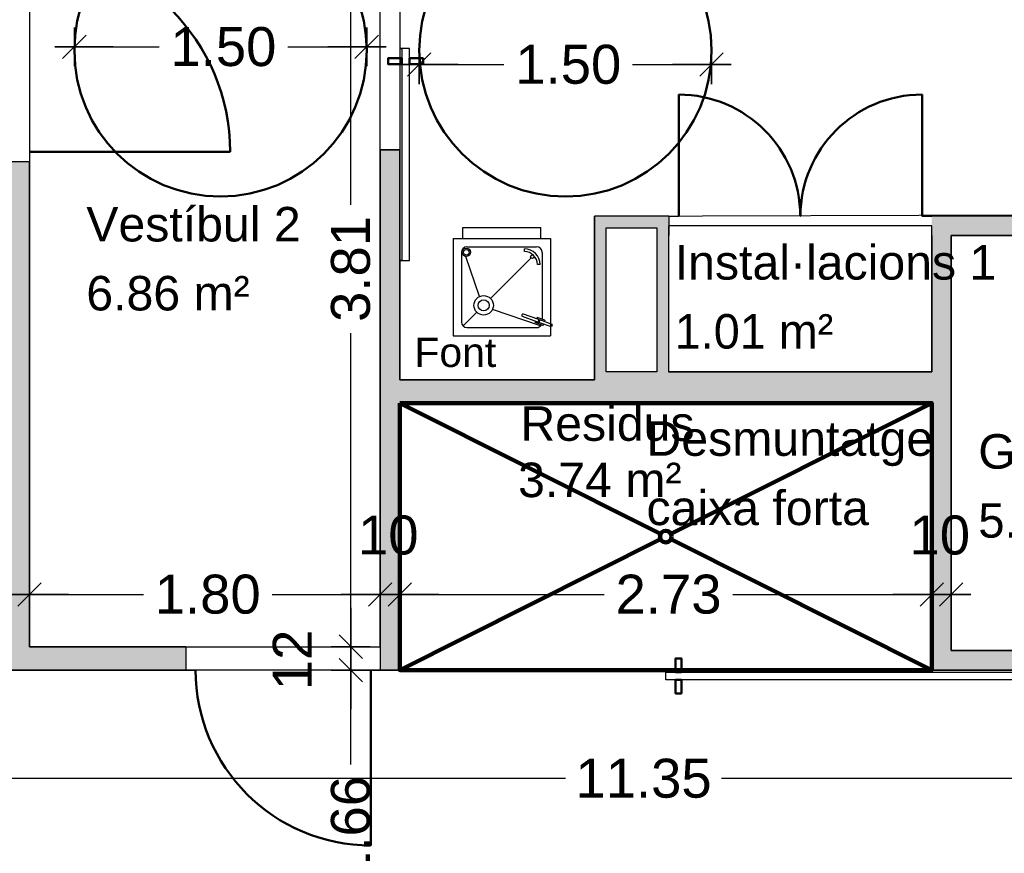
# Model space of a CAD drawing. Header units: metres. Extents: x -1 to 439, y -6 to 32.
# Tile 9 of 27: x 401.41 to 406.46, y 21.08 to 25.36. Entities that reach past the tile are written whole.
import ezdxf

# ---------------------------------------------------------------- set-up
doc = ezdxf.new("R2010")
doc.units = ezdxf.units.M
doc.header["$PDMODE"] = 65
doc.linetypes.add('CONTINUA', pattern=[0])
doc.linetypes.add('VERDECKT', pattern=[9.525, 6.35, -3.175])
for name, color, linetype, lineweight in [('3D PB MURS', 7, 'CONTINUA', 25), ('3D PB MURS NOUS', 7, 'CONTINUA', 25), ('PB COTES', 7, 'CONTINUA', 25), ('PB LOCALS', 7, 'CONTINUA', 25), ('PB MOBLES', 7, 'CONTINUA', 25), ('PB TEXT', 7, 'CONTINUA', 25)]:
    doc.layers.add(name, color=color, linetype=linetype, lineweight=lineweight)
doc.styles.add('ARIAL', font='arial.ttf')
doc.dimstyles.new('DIMSTYLE_5', dxfattribs={"dimtxt": 0.2, "dimasz": 0.2, "dimexe": 0, "dimexo": 1e-06, "dimgap": 0.1, "dimtad": 0, "dimrnd": 0.01, "dimzin": 4, "dimdsep": 46, "dimtxsty": 'ARIAL', "dimblk1": 'ALL_ML_STRICH', "dimblk2": 'ALL_ML_STRICH', "dimsah": 1, "dimcen": 0, "dimse1": 1, "dimse2": 1, "dimclrd": 2, "dimclre": 2, "dimclrt": 2, "dimadec": 0, "dimazin": 0, "dimtfac": 1, "dimtdec": 0, "dimtix": 1, "dimtmove": 2, "dimatfit": 3, "dimfxl": 0, "dimtzin": 0, "dimlwd": 0, "dimlwe": 35, "dimarcsym": 0})
doc.dimstyles.new('DIMSTYLE_7', dxfattribs={"dimtxt": 0.2, "dimasz": 0.2, "dimexe": 0, "dimexo": 1e-06, "dimgap": 0.1, "dimtad": 2, "dimdec": 0, "dimlfac": 100, "dimrnd": 1, "dimzin": 4, "dimdsep": 46, "dimtxsty": 'ARIAL', "dimblk1": 'ALL_ML_STRICH', "dimblk2": 'ALL_ML_STRICH', "dimsah": 1, "dimcen": 0, "dimse1": 1, "dimse2": 1, "dimclrd": 2, "dimclre": 2, "dimclrt": 2, "dimadec": 0, "dimazin": 0, "dimtfac": 1, "dimtdec": 0, "dimtix": 1, "dimtmove": 2, "dimatfit": 3, "dimfxl": 0, "dimtvp": 1.2, "dimtzin": 0, "dimlwd": 0, "dimlwe": 35, "dimarcsym": 0})

# ---------------------------------------------------------------- blocks, each defined once
blk = doc.blocks.new('ALL_ML_STRICH')
at = {"color": 0, "linetype": 'ByBlock', "lineweight": -2}
for p, q in [((-0.3, -0.3), (0.3, 0.3)), ((0, -0.5), (0, 0.5)), ((-1, 0), (0.5, 0))]:
    blk.add_line(p, q, dxfattribs=at)
blk = doc.blocks.new('*D72')
at = {"layer": 'DEFPOINTS', "color": 2, "linetype": 'CONTINUA', "lineweight": 35, "transparency": 33554687}
for p in [(398.9264, 22.0208), (398.9264, 21.4654), (410.2764, 20.1008)]:
    blk.add_point(p, dxfattribs=at)
at = {"layer": 'PB COTES', "color": 2, "linetype": 'CONTINUA', "lineweight": -2, "transparency": 33554687}
for p, q in [((398.9264, 21.4654), (404.2075, 21.4654)), ((405.0075, 21.4654), (410.2764, 21.4654))]:
    blk.add_line(p, q, dxfattribs=at)
at = {"layer": 'PB COTES', "color": 2, "linetype": 'CONTINUA', "lineweight": 35, "transparency": 33554687, "xscale": 0.2, "yscale": 0.2, "zscale": 0.2, "rotation": 180}
blk.add_blockref('ALL_ML_STRICH', (398.9264, 21.4654), dxfattribs=at)
at = {"layer": 'PB COTES', "color": 2, "linetype": 'CONTINUA', "lineweight": 35, "transparency": 33554687, "xscale": 0.2, "yscale": 0.2, "zscale": 0.2}
blk.add_blockref('ALL_ML_STRICH', (410.2764, 21.4654), dxfattribs=at)
at = {"layer": 'PB COTES', "color": 2, "linetype": 'CONTINUA', "lineweight": 35, "transparency": 33554687, "insert": (404.6075, 21.4643), "char_height": 0.2, "width": 1, "attachment_point": 5, "style": 'ARIAL'}
blk.add_mtext('\\A1;{\\A1;{11.35\\H0.132000;\\S^ ;}}', dxfattribs=at)
blk = doc.blocks.new('*D86')
at = {"layer": 'DEFPOINTS', "color": 2, "linetype": 'CONTINUA', "lineweight": 35, "transparency": 33554687}
for p in [(403.4564, 25.2272), (404.9569, 25.2008), (403.4564, 25.1287)]:
    blk.add_point(p, dxfattribs=at)
at = {"layer": 'PB COTES', "color": 2, "linetype": 'CONTINUA', "lineweight": -2, "transparency": 33554687}
for p, q in [((403.4564, 25.1287), (403.8915, 25.1287)), ((404.5515, 25.1287), (404.9569, 25.1287))]:
    blk.add_line(p, q, dxfattribs=at)
at = {"layer": 'PB COTES', "color": 2, "linetype": 'CONTINUA', "lineweight": 35, "transparency": 33554687, "xscale": 0.2, "yscale": 0.2, "zscale": 0.2, "rotation": 180}
blk.add_blockref('ALL_ML_STRICH', (403.4564, 25.1287), dxfattribs=at)
at = {"layer": 'PB COTES', "color": 2, "linetype": 'CONTINUA', "lineweight": 35, "transparency": 33554687, "xscale": 0.2, "yscale": 0.2, "zscale": 0.2}
blk.add_blockref('ALL_ML_STRICH', (404.9569, 25.1287), dxfattribs=at)
at = {"layer": 'PB COTES', "color": 2, "linetype": 'CONTINUA', "lineweight": 35, "transparency": 33554687, "insert": (404.2215, 25.1287), "char_height": 0.2, "width": 0.8, "attachment_point": 5, "style": 'ARIAL'}
blk.add_mtext('\\A1;{\\A1;{1.50\\H0.132000;\\S^ ;}}', dxfattribs=at)
blk = doc.blocks.new('*D87')
at = {"layer": 'DEFPOINTS', "color": 2, "linetype": 'CONTINUA', "lineweight": 35, "transparency": 33554687}
for p in [(401.6869, 25.2196), (401.6869, 25.2097), (403.1869, 25.2097)]:
    blk.add_point(p, dxfattribs=at)
at = {"layer": 'PB COTES', "color": 2, "linetype": 'CONTINUA', "lineweight": -2, "transparency": 33554687}
for p, q in [((401.6869, 25.2196), (402.1217, 25.2196)), ((402.7817, 25.2196), (403.1869, 25.2196))]:
    blk.add_line(p, q, dxfattribs=at)
at = {"layer": 'PB COTES', "color": 2, "linetype": 'CONTINUA', "lineweight": 35, "transparency": 33554687, "xscale": 0.2, "yscale": 0.2, "zscale": 0.2, "rotation": 180}
blk.add_blockref('ALL_ML_STRICH', (401.6869, 25.2196), dxfattribs=at)
at = {"layer": 'PB COTES', "color": 2, "linetype": 'CONTINUA', "lineweight": 35, "transparency": 33554687, "xscale": 0.2, "yscale": 0.2, "zscale": 0.2}
blk.add_blockref('ALL_ML_STRICH', (403.1869, 25.2196), dxfattribs=at)
at = {"layer": 'PB COTES', "color": 2, "linetype": 'CONTINUA', "lineweight": 35, "transparency": 33554687, "insert": (402.4517, 25.2196), "char_height": 0.2, "width": 0.8, "attachment_point": 5, "style": 'ARIAL'}
blk.add_mtext('\\A1;{\\A1;{1.50\\H0.132000;\\S^ ;}}', dxfattribs=at)
blk = doc.blocks.new('*D95')
at = {"layer": 'DEFPOINTS', "color": 2, "linetype": 'CONTINUA', "lineweight": 35, "transparency": 33554687}
for p in [(401.4713, 22.0208), (398.9264, 20.3608), (403.1051, 20.3608)]:
    blk.add_point(p, dxfattribs=at)
at = {"layer": 'PB COTES', "color": 2, "linetype": 'CONTINUA', "lineweight": -2, "transparency": 33554687}
for p, q in [((403.1051, 21.5353), (403.1051, 22.0208)), ((403.1051, 20.3608), (403.1051, 20.8753))]:
    blk.add_line(p, q, dxfattribs=at)
at = {"layer": 'PB COTES', "color": 2, "linetype": 'CONTINUA', "lineweight": 35, "transparency": 33554687, "xscale": 0.2, "yscale": 0.2, "zscale": 0.2}
for p, rotation in [((403.1051, 22.0208), 90), ((403.1051, 20.3608), 270)]:
    blk.add_blockref('ALL_ML_STRICH', p, dxfattribs=dict(at, rotation=rotation))
at = {"layer": 'PB COTES', "color": 2, "linetype": 'CONTINUA', "lineweight": 35, "transparency": 33554687, "insert": (403.1051, 21.2053), "char_height": 0.2, "width": 0.8, "attachment_point": 5, "rotation": 90, "style": 'ARIAL'}
blk.add_mtext('\\A1;{\\A1;{1.66\\H0.132000;\\S^ ;}}', dxfattribs=at)
blk = doc.blocks.new('*D96')
at = {"layer": 'DEFPOINTS', "color": 2, "linetype": 'CONTINUA', "lineweight": 35, "transparency": 33554687}
for p in [(401.4564, 22.1408), (401.4713, 22.0208), (403.1051, 22.0208)]:
    blk.add_point(p, dxfattribs=at)
at = {"layer": 'PB COTES', "color": 2, "linetype": 'CONTINUA', "lineweight": -2, "transparency": 33554687}
blk.add_line((403.1051, 22.0208), (403.1051, 22.1408), dxfattribs=at)
at = {"layer": 'PB COTES', "color": 2, "linetype": 'CONTINUA', "lineweight": 35, "transparency": 33554687, "xscale": 0.2, "yscale": 0.2, "zscale": 0.2}
for p, rotation in [((403.1051, 22.1408), 90), ((403.1051, 22.0208), 270)]:
    blk.add_blockref('ALL_ML_STRICH', p, dxfattribs=dict(at, rotation=rotation))
at = {"layer": 'PB COTES', "color": 2, "linetype": 'CONTINUA', "lineweight": 35, "transparency": 33554687, "insert": (402.8051, 22.0728), "char_height": 0.2, "width": 0.4, "attachment_point": 5, "rotation": 90, "style": 'ARIAL'}
blk.add_mtext('\\A1;{12}', dxfattribs=at)
blk = doc.blocks.new('*D97')
at = {"layer": 'DEFPOINTS', "color": 2, "linetype": 'CONTINUA', "lineweight": 35, "transparency": 33554687}
for p in [(402.4058, 25.9508), (401.4564, 22.1408), (403.1051, 22.1408)]:
    blk.add_point(p, dxfattribs=at)
at = {"layer": 'PB COTES', "color": 2, "linetype": 'CONTINUA', "lineweight": -2, "transparency": 33554687}
for p, q in [((403.1051, 24.4095), (403.1051, 25.9508)), ((403.1051, 22.1408), (403.1051, 23.7495))]:
    blk.add_line(p, q, dxfattribs=at)
at = {"layer": 'PB COTES', "color": 2, "linetype": 'CONTINUA', "lineweight": 35, "transparency": 33554687, "xscale": 0.2, "yscale": 0.2, "zscale": 0.2}
for p, rotation in [((403.1051, 25.9508), 90), ((403.1051, 22.1408), 270)]:
    blk.add_blockref('ALL_ML_STRICH', p, dxfattribs=dict(at, rotation=rotation))
at = {"layer": 'PB COTES', "color": 2, "linetype": 'CONTINUA', "lineweight": 35, "transparency": 33554687, "insert": (403.1051, 24.0795), "char_height": 0.2, "width": 0.8, "attachment_point": 5, "rotation": 90, "style": 'ARIAL'}
blk.add_mtext('\\A1;{\\A1;{3.81\\H0.132000;\\S^ ;}}', dxfattribs=at)
blk = doc.blocks.new('*D132')
at = {"layer": 'DEFPOINTS', "color": 2, "linetype": 'CONTINUA', "lineweight": 35, "transparency": 33554687}
for p in [(401.4564, 22.4138), (401.4564, 22.4091), (403.2564, 22.3806)]:
    blk.add_point(p, dxfattribs=at)
at = {"layer": 'PB COTES', "color": 2, "linetype": 'CONTINUA', "lineweight": -2, "transparency": 33554687}
for p, q in [((401.4564, 22.4091), (402.0412, 22.4091)), ((402.7012, 22.4091), (403.2564, 22.4091))]:
    blk.add_line(p, q, dxfattribs=at)
at = {"layer": 'PB COTES', "color": 2, "linetype": 'CONTINUA', "lineweight": 35, "transparency": 33554687, "xscale": 0.2, "yscale": 0.2, "zscale": 0.2, "rotation": 180}
blk.add_blockref('ALL_ML_STRICH', (401.4564, 22.4091), dxfattribs=at)
at = {"layer": 'PB COTES', "color": 2, "linetype": 'CONTINUA', "lineweight": 35, "transparency": 33554687, "xscale": 0.2, "yscale": 0.2, "zscale": 0.2}
blk.add_blockref('ALL_ML_STRICH', (403.2564, 22.4091), dxfattribs=at)
at = {"layer": 'PB COTES', "color": 2, "linetype": 'CONTINUA', "lineweight": 35, "transparency": 33554687, "insert": (402.3712, 22.4091), "char_height": 0.2, "width": 0.8, "attachment_point": 5, "style": 'ARIAL'}
blk.add_mtext('\\A1;{\\A1;{1.80\\H0.132000;\\S^ ;}}', dxfattribs=at)
blk = doc.blocks.new('*D133')
at = {"layer": 'DEFPOINTS', "color": 2, "linetype": 'CONTINUA', "lineweight": 35, "transparency": 33554687}
for p in [(403.2564, 22.4091), (403.2564, 22.3806), (403.3564, 22.3663)]:
    blk.add_point(p, dxfattribs=at)
at = {"layer": 'PB COTES', "color": 2, "linetype": 'CONTINUA', "lineweight": -2, "transparency": 33554687}
blk.add_line((403.2564, 22.4091), (403.3564, 22.4091), dxfattribs=at)
at = {"layer": 'PB COTES', "color": 2, "linetype": 'CONTINUA', "lineweight": 35, "transparency": 33554687, "xscale": 0.2, "yscale": 0.2, "zscale": 0.2, "rotation": 180}
blk.add_blockref('ALL_ML_STRICH', (403.2564, 22.4091), dxfattribs=at)
at = {"layer": 'PB COTES', "color": 2, "linetype": 'CONTINUA', "lineweight": 35, "transparency": 33554687, "xscale": 0.2, "yscale": 0.2, "zscale": 0.2}
blk.add_blockref('ALL_ML_STRICH', (403.3564, 22.4091), dxfattribs=at)
at = {"layer": 'PB COTES', "color": 2, "linetype": 'CONTINUA', "lineweight": 35, "transparency": 33554687, "insert": (403.2977, 22.7125), "char_height": 0.2, "width": 0.4, "attachment_point": 5, "style": 'ARIAL'}
blk.add_mtext('\\A1;{10}', dxfattribs=at)
blk = doc.blocks.new('*D134')
at = {"layer": 'DEFPOINTS', "color": 2, "linetype": 'CONTINUA', "lineweight": 35, "transparency": 33554687}
for p in [(406.0864, 22.4613), (403.3564, 22.4091), (403.3564, 22.3663)]:
    blk.add_point(p, dxfattribs=at)
at = {"layer": 'PB COTES', "color": 2, "linetype": 'CONTINUA', "lineweight": -2, "transparency": 33554687}
for p, q in [((403.3564, 22.4091), (404.4059, 22.4091)), ((405.0659, 22.4091), (406.0864, 22.4091))]:
    blk.add_line(p, q, dxfattribs=at)
at = {"layer": 'PB COTES', "color": 2, "linetype": 'CONTINUA', "lineweight": 35, "transparency": 33554687, "xscale": 0.2, "yscale": 0.2, "zscale": 0.2, "rotation": 180}
blk.add_blockref('ALL_ML_STRICH', (403.3564, 22.4091), dxfattribs=at)
at = {"layer": 'PB COTES', "color": 2, "linetype": 'CONTINUA', "lineweight": 35, "transparency": 33554687, "xscale": 0.2, "yscale": 0.2, "zscale": 0.2}
blk.add_blockref('ALL_ML_STRICH', (406.0864, 22.4091), dxfattribs=at)
at = {"layer": 'PB COTES', "color": 2, "linetype": 'CONTINUA', "lineweight": 35, "transparency": 33554687, "insert": (404.7359, 22.4091), "char_height": 0.2, "width": 0.8, "attachment_point": 5, "style": 'ARIAL'}
blk.add_mtext('\\A1;{\\A1;{2.73\\H0.132000;\\S^ ;}}', dxfattribs=at)
blk = doc.blocks.new('*D135')
at = {"layer": 'DEFPOINTS', "color": 2, "linetype": 'CONTINUA', "lineweight": 35, "transparency": 33554687}
for p in [(406.0864, 22.4613), (406.0864, 22.4091), (406.1864, 22.4091)]:
    blk.add_point(p, dxfattribs=at)
at = {"layer": 'PB COTES', "color": 2, "linetype": 'CONTINUA', "lineweight": -2, "transparency": 33554687}
blk.add_line((406.0864, 22.4091), (406.1864, 22.4091), dxfattribs=at)
at = {"layer": 'PB COTES', "color": 2, "linetype": 'CONTINUA', "lineweight": 35, "transparency": 33554687, "xscale": 0.2, "yscale": 0.2, "zscale": 0.2, "rotation": 180}
blk.add_blockref('ALL_ML_STRICH', (406.0864, 22.4091), dxfattribs=at)
at = {"layer": 'PB COTES', "color": 2, "linetype": 'CONTINUA', "lineweight": 35, "transparency": 33554687, "xscale": 0.2, "yscale": 0.2, "zscale": 0.2}
blk.add_blockref('ALL_ML_STRICH', (406.1864, 22.4091), dxfattribs=at)
at = {"layer": 'PB COTES', "color": 2, "linetype": 'CONTINUA', "lineweight": 35, "transparency": 33554687, "insert": (406.1277, 22.7125), "char_height": 0.2, "width": 0.4, "attachment_point": 5, "style": 'ARIAL'}
blk.add_mtext('\\A1;{10}', dxfattribs=at)

msp = doc.modelspace()

# ---------------------------------------------------------------- hatches: boundary and pattern name
at = {"layer": '3D PB MURS', "linetype": 'CONTINUA', "lineweight": 18, "true_color": 0xa0a0a0, "transparency": 33554687}
for points in [[(403.35645, 22.14078), (403.35645, 24.69173), (403.25645, 24.69173), (403.25645, 22.14078)], [(401.35645, 22.14078), (401.45645, 22.14078), (401.45645, 24.63078), (401.35645, 24.63078)], [(404.35645, 24.35078), (404.35645, 23.55078), (404.41645, 23.55078), (404.41645, 24.35078)], [(404.67658, 24.35078), (404.41645, 24.35078), (404.41645, 24.29078), (404.67658, 24.29078)], [(404.73658, 23.55078), (404.73658, 24.35078), (404.67658, 24.35078), (404.67658, 23.55078)], [(404.73658, 24.35078), (404.73658, 24.25078), (404.73796, 24.25078), (404.73796, 24.35078)], [(407.0776, 24.35078), (406.08645, 24.35078), (406.08645, 24.25078), (407.0776, 24.25078)], [(406.08645, 24.25078), (406.08645, 22.12078), (406.18645, 22.12078), (406.18645, 24.25078)], [(404.35645, 23.39078), (406.08645, 23.39078), (406.08645, 23.55078), (404.35645, 23.55078)], [(403.35645, 23.39078), (404.35645, 23.39078), (404.35645, 23.51078), (403.35645, 23.51078)], [(399.00645, 22.02078), (402.25865, 22.02078), (402.25865, 22.14078), (399.00645, 22.14078)], [(403.25858, 22.14078), (403.25858, 22.02078), (403.35645, 22.02078), (403.35645, 22.14078)], [(406.08645, 22.02078), (411.08645, 22.02078), (411.08645, 22.12078), (406.08645, 22.12078)]]:
    msp.add_hatch(color=253, dxfattribs=at).paths.add_polyline_path(points)

# ---------------------------------------------------------------- linework, layer by layer
at = {"layer": '3D PB MURS', "color": 202, "linetype": 'CONTINUA', "lineweight": 50, "transparency": 33554687}
for p, q in [((404.78796, 24.35078), (404.78796, 24.97453)), ((406.03645, 24.35078), (406.03645, 24.97453)), ((401.45645, 24.68078), (402.48632, 24.68078)), ((403.20858, 22.02078), (403.20858, 21.12086))]:
    msp.add_line(p, q, dxfattribs=at)
at = {"layer": '3D PB MURS', "color": 7, "linetype": 'CONTINUA', "lineweight": 25, "transparency": 33554687}
for p, q in [((401.45645, 24.68078), (401.45645, 24.63078)), ((403.25645, 24.69173), (403.35645, 24.69173)), ((403.25645, 24.69173), (403.25645, 22.14078)), ((403.35645, 23.51078), (403.35645, 24.69173)), ((401.35645, 24.63078), (401.45645, 24.63078)), ((401.45645, 22.14078), (401.45645, 24.63078)), ((404.35645, 24.35078), (404.35645, 23.55078)), ((404.41645, 24.35078), (404.35645, 24.35078)), ((404.67658, 24.35078), (404.41645, 24.35078)), ((404.73658, 24.35078), (404.67658, 24.35078)), ((404.73796, 24.35078), (404.73658, 24.35078)), ((404.73796, 24.35078), (404.73796, 24.25078)), ((404.73796, 24.35078), (404.78796, 24.35078)), ((405.4117, 24.35078), (405.4127, 24.35078)), ((406.03645, 24.35078), (406.08645, 24.35078)), ((406.08645, 24.34964), (406.08645, 24.35078)), ((407.0776, 24.35078), (406.08645, 24.35078)), ((404.41645, 24.29078), (404.67658, 24.29078)), ((404.41645, 23.55078), (404.41645, 24.29078)), ((404.67658, 24.29078), (404.67658, 23.55078)), ((404.73658, 24.25078), (404.73796, 24.25078)), ((404.73658, 23.55078), (404.73658, 24.25078)), ((406.08645, 24.25078), (406.08645, 23.55078)), ((406.18645, 24.25078), (407.0776, 24.25078)), ((406.18645, 22.12078), (406.18645, 24.25078)), ((404.35645, 23.55078), (404.35645, 23.51078)), ((404.67658, 23.55078), (404.41645, 23.55078)), ((406.08645, 23.55078), (404.73658, 23.55078)), ((404.35645, 23.51078), (403.35645, 23.51078)), ((403.35645, 23.39078), (404.35645, 23.39078)), ((403.35645, 22.14078), (403.35645, 23.39078)), ((404.35645, 23.39078), (406.08645, 23.39078)), ((406.08645, 23.39078), (406.08645, 22.12078)), ((402.25865, 22.14078), (401.45645, 22.14078)), ((402.25865, 22.14078), (402.25865, 22.02078)), ((403.25858, 22.14078), (403.25645, 22.14078)), ((403.25645, 22.14078), (403.25858, 22.14078)), ((403.25858, 22.04196), (403.25858, 22.14078)), ((403.35645, 22.02078), (403.35645, 22.14078)), ((408.72645, 22.12078), (406.18645, 22.12078)), ((403.25858, 22.02078), (403.25858, 22.04196)), ((406.08645, 22.02078), (406.08645, 22.04208)), ((399.00645, 22.02078), (402.25865, 22.02078)), ((402.25865, 22.02078), (402.30865, 22.02078)), ((403.20858, 22.02078), (403.25858, 22.02078)), ((403.25858, 22.02078), (403.35645, 22.02078)), ((406.08645, 22.02078), (410.27645, 22.02078))]:
    msp.add_line(p, q, dxfattribs=at)
for points in [[(403.36645, 25.21126), (403.36645, 24.12221), (403.35645, 24.12221), (403.40645, 24.12221), (403.40645, 25.21126), (403.35645, 25.21126), (403.36645, 25.21126)], [(403.25645, 24.69173), (403.30645, 24.69173), (403.35645, 24.69173), (403.30645, 24.69173), (403.25645, 24.69173)], [(403.358, 22.12078), (403.358, 22.07078), (403.358, 22.02078), (403.358, 22.07078), (403.358, 22.12078)], [(406.08645, 22.12078), (406.08645, 22.07078), (406.08645, 22.02078), (406.08645, 22.07078), (406.08645, 22.12078)], [(404.72223, 22.01078), (407.50067, 22.01078), (407.50067, 22.02078), (407.50067, 21.97078), (404.72223, 21.97078), (404.72223, 22.02078), (404.72223, 22.01078)]]:
    msp.add_lwpolyline(points, close=True, dxfattribs=at)
at = {"layer": '3D PB MURS', "color": 202, "linetype": 'CONTINUA', "lineweight": 50, "transparency": 33554687}
for points in [[(403.36645, 25.16126), (403.36645, 25.13126), (403.29645, 25.13126), (403.29645, 25.16126), (403.36645, 25.16126)], [(403.40645, 25.16126), (403.40645, 25.13126), (403.47645, 25.13126), (403.47645, 25.16126), (403.40645, 25.16126)], [(404.77223, 22.01078), (404.80223, 22.01078), (404.80223, 22.08078), (404.77223, 22.08078), (404.77223, 22.01078)], [(404.77223, 21.97078), (404.80223, 21.97078), (404.80223, 21.90078), (404.77223, 21.90078), (404.77223, 21.97078)]]:
    msp.add_lwpolyline(points, close=True, dxfattribs=at)
for centre, radius, start, end in [((401.45645, 24.68078), 1.02987, 0, 90), ((404.78796, 24.35078), 0.62375, 0, 90), ((406.03645, 24.35078), 0.62375, 90, 180)]:
    msp.add_arc(centre, radius, start, end, dxfattribs=at)
msp.add_ellipse((403.20858, 22.02078), major_axis=(0.89992, 0), ratio=1, start_param=3.1415927, end_param=4.712389, dxfattribs=at)
at = {"layer": '3D PB MURS NOUS', "color": 240, "linetype": 'CONTINUA', "lineweight": 140, "transparency": 33554687}
for p, q in [((403.35645, 23.39078), (404.69464, 22.71924)), ((406.08645, 23.39078), (404.74826, 22.71924)), ((404.69464, 22.69233), (403.35645, 22.02078)), ((404.74826, 22.69233), (406.08645, 22.02078))]:
    msp.add_line(p, q, dxfattribs=at)
msp.add_lwpolyline([(403.35645, 23.39078), (406.08645, 23.39078), (406.08645, 22.02078), (403.35645, 22.02078), (403.35645, 23.39078)], close=True, dxfattribs=at)
msp.add_circle((404.72145, 22.70578), 0.03, dxfattribs=at)
at = {"layer": 'PB LOCALS', "color": 7, "linetype": 'CONTINUA', "lineweight": 25, "transparency": 33554687}
for p, q in [((401.45645, 25.95078), (401.45645, 22.14078)), ((403.25645, 22.14078), (403.25645, 25.95078)), ((403.35645, 25.95078), (403.35645, 23.51078)), ((404.35645, 24.35078), (410.42645, 24.37078)), ((404.35645, 23.51078), (404.35645, 24.35078)), ((404.73645, 24.30078), (404.73645, 23.55078)), ((406.08645, 24.30078), (404.73645, 24.30078)), ((406.08645, 23.55078), (406.08645, 24.30078)), ((406.18645, 24.25078), (406.18645, 22.12078)), ((408.72645, 24.25078), (406.18645, 24.25078)), ((404.73645, 23.55078), (406.08645, 23.55078)), ((403.35645, 23.51078), (404.35645, 23.51078)), ((406.08645, 23.39078), (403.35645, 23.39078)), ((403.35645, 23.39078), (403.35645, 22.02078)), ((406.08645, 22.02078), (406.08645, 23.39078)), ((401.45645, 22.14078), (403.25645, 22.14078)), ((406.18645, 22.12078), (408.72645, 22.12078)), ((410.27645, 22.02078), (398.92645, 22.02078)), ((403.35645, 22.02078), (406.08645, 22.02078))]:
    msp.add_line(p, q, dxfattribs=at)
at = {"layer": 'PB MOBLES', "transparency": 33554687}
for p, q in [((403.68007, 24.29278), (404.08007, 24.29278)), ((403.68007, 24.23564), (403.68007, 24.29278)), ((404.08007, 24.23564), (404.08007, 24.29278)), ((403.63007, 24.23564), (404.13007, 24.23564)), ((403.63007, 24.23564), (403.63007, 23.73564)), ((404.13007, 24.23564), (404.13007, 23.73564)), ((403.67293, 24.16421), (403.67293, 23.80707)), ((403.7015, 24.19278), (404.05864, 24.19278)), ((403.99635, 24.16872), (403.99662, 24.183)), ((404.08721, 24.16421), (404.08721, 23.82146)), ((403.76638, 23.93824), (403.69526, 24.144)), ((403.82257, 23.92814), (404.03082, 24.13639)), ((404.07743, 24.10219), (404.06314, 24.10193)), ((403.68129, 23.78687), (403.75186, 23.85743)), ((404.07884, 23.78687), (403.83266, 23.87195)), ((404.0655, 23.82167), (403.99155, 23.8482)), ((404.06068, 23.80822), (403.98672, 23.83476)), ((404.05396, 23.81063), (404.05154, 23.80391)), ((404.09188, 23.78943), (404.05154, 23.80391)), ((404.06119, 23.8308), (404.05878, 23.82408)), ((404.10153, 23.81633), (404.06119, 23.8308)), ((404.07583, 23.81796), (404.07101, 23.80451)), ((404.13463, 23.78168), (404.07101, 23.80451)), ((404.13946, 23.79513), (404.07583, 23.81796)), ((404.10153, 23.81633), (404.09912, 23.8096)), ((403.7015, 23.7785), (404.05864, 23.7785)), ((404.09429, 23.79616), (404.09188, 23.78943)), ((404.13946, 23.79513), (404.13463, 23.78168)), ((403.63007, 23.73564), (404.13007, 23.73564))]:
    msp.add_line(p, q, dxfattribs=at)
at = {"layer": 'PB MOBLES', "color": 202, "linetype": 'VERDECKT', "lineweight": 50, "transparency": 33554687}
for centre in [(402.43693, 25.20116), (404.20693, 25.20082)]:
    msp.add_circle(centre, 0.75, dxfattribs=at)
at = {"layer": 'PB MOBLES', "transparency": 33554687}
for centre, radius in [((403.69794, 24.16526), 0.02143), ((403.69794, 24.16526), 0.01429), ((404.03702, 24.14259), 0.00878), ((403.78721, 23.89278), 0.05), ((403.78721, 23.89278), 0.02857)]:
    msp.add_circle(centre, radius, dxfattribs=at)
for centre, radius, start, end in [((403.7015, 24.16421), 0.02857, 90, 180), ((403.99511, 24.10069), 0.06804, 1.0448, 88.9552), ((403.99511, 24.10069), 0.08233, 1.0448, 88.9552), ((404.05864, 24.16421), 0.02857, 0, 90), ((403.98914, 23.84148), 0.00714, 70.25991, 250.25991), ((403.7015, 23.80707), 0.02857, 180, 270), ((404.06309, 23.81494), 0.00714, 250.25991, 70.25991), ((404.05864, 23.80707), 0.02857, 270, 329.42065)]:
    msp.add_arc(centre, radius, start, end, dxfattribs=at)

# ---------------------------------------------------------------- texts
at = {"layer": 'PB LOCALS', "color": 7, "linetype": 'CONTINUA', "lineweight": 25, "transparency": 33554687, "char_height": 0.1770789, "attachment_point": 7, "style": 'ARIAL'}
for s, insert, width in [('\\W1.00;Instal·lacions 1', (404.76775, 24.02237), 1.7467773), ('\\W1.00;Vestíbul 2', (401.74828, 24.21819), 1.1924093), ('\\W1.00;6.86 m²', (401.74828, 23.86403), 0.929645), ('\\W0.97;1.01 m²', (404.76775, 23.66821), 0.9268868), ('\\W1.00;Residus', (403.97565, 23.19499), 0.9890622), ('\\W1.00;Galeria serveis 2', (406.32514, 23.0519), 1.9540802), ('\\W1.00;3.74 m²', (403.96382, 22.90582), 0.929645), ('\\W0.98;5.41 m²', (406.32514, 22.69774), 0.9282441)]:
    msp.add_mtext(s, dxfattribs=dict(at, insert=insert, width=width))
at = {"layer": 'PB TEXT', "color": 7, "linetype": 'CONTINUA', "lineweight": 25, "transparency": 33554687, "insert": (403.43216, 23.57436), "char_height": 0.15, "width": 0.4947233, "attachment_point": 7, "style": 'ARIAL'}
msp.add_mtext('\\W1.00;Font', dxfattribs=at)
at = {"layer": 'PB TEXT', "color": 52, "linetype": 'CONTINUA', "lineweight": 13, "transparency": 33554687, "insert": (404.62267, 23.29746), "char_height": 0.1770789, "width": 1.5674245, "attachment_point": 1, "line_spacing_factor": 1.204819, "style": 'ARIAL'}
msp.add_mtext('\\A1;{\\fArial|i0|b0;\\H0.177079;\\W1.000000;\\C52;Desmuntatge}\\P{\\fArial|i0|b0;\\H0.177079;\\W1.000000;\\C52;caixa forta}\\P', dxfattribs=at)

# ---------------------------------------------------------------- dimensions: what is measured, and where the dimension line sits
at = {"layer": 'PB COTES', "color": 2, "linetype": 'CONTINUA', "lineweight": 35, "transparency": 33554687}
for base, p1, p2, dimstyle, picture, middle in [((403.1051, 25.95078), (401.45645, 22.14078), (402.40577, 25.95078), 'DIMSTYLE_5', '*D97', (403.1051, 24.07953)), ((403.1051, 22.14078), (401.47133, 22.02078), (401.45645, 22.14078), 'DIMSTYLE_7', '*D96', (402.8051, 22.07276)), ((403.1051, 22.02078), (398.92645, 20.36078), (401.47133, 22.02078), 'DIMSTYLE_5', '*D95', (403.1051, 21.2053))]:
    dim = msp.add_linear_dim(base=base, p1=p1, p2=p2, angle=90, dimstyle=dimstyle, override={"dimpost": '<>', "dimclrd": 2, "dimclre": 2, "dimclrt": 2, "dimlwd": 0, "dimlwe": 35}, dxfattribs=at)
    dim.commit()
    dim.dimension.update_dxf_attribs({"geometry": picture, "text_midpoint": middle, "dimtype": 160})
for base, p1, p2, dimstyle, picture, middle in [((403.18693, 25.21962), (401.68693, 25.20968), (403.18693, 25.20968), 'DIMSTYLE_5', '*D87', (402.45172, 25.21962)), ((404.95693, 25.12867), (403.45645, 25.22725), (404.95693, 25.20082), 'DIMSTYLE_5', '*D86', (404.22148, 25.12867)), ((403.35645, 22.40907), (403.25645, 22.38055), (403.35645, 22.36629), 'DIMSTYLE_7', '*D133', (403.29775, 22.71248)), ((406.18645, 22.40907), (406.08645, 22.46134), (406.18645, 22.40906), 'DIMSTYLE_7', '*D135', (406.12775, 22.71248)), ((403.25645, 22.40907), (401.45645, 22.41382), (403.25645, 22.38055), 'DIMSTYLE_5', '*D132', (402.37124, 22.40907)), ((406.08645, 22.40907), (403.35645, 22.36629), (406.08645, 22.46134), 'DIMSTYLE_5', '*D134', (404.7359, 22.40907)), ((410.27645, 21.46535), (398.92645, 22.02078), (410.27645, 20.10078), 'DIMSTYLE_5', '*D72', (404.60745, 21.46426))]:
    dim = msp.add_linear_dim(base=base, p1=p1, p2=p2, dimstyle=dimstyle, override={"dimpost": '<>', "dimclrd": 2, "dimclre": 2, "dimclrt": 2, "dimlwd": 0, "dimlwe": 35}, dxfattribs=at)
    dim.commit()
    dim.dimension.update_dxf_attribs({"geometry": picture, "text_midpoint": middle, "dimtype": 160})

doc.saveas('drawing.dxf')
